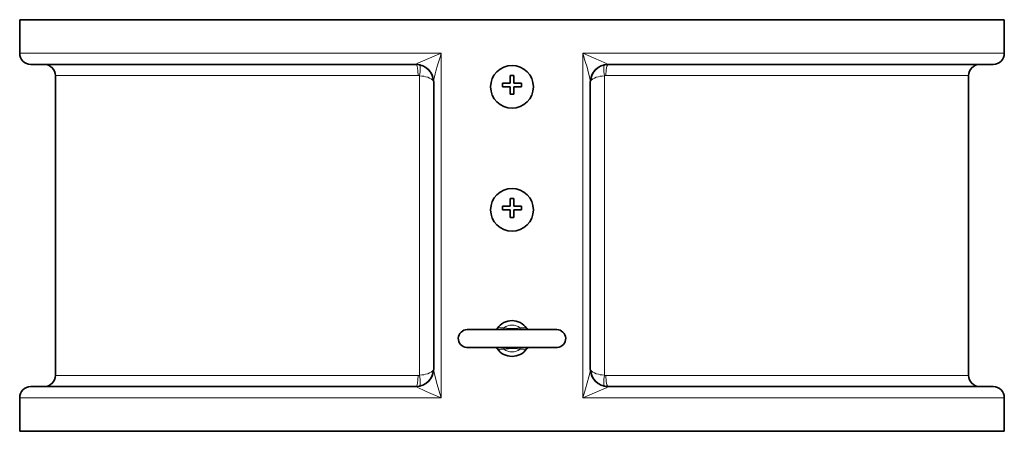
# Model space of a CAD drawing. Extents: x 283 to 1111, y 109 to 865.
# Tile 4 of 11: x 594 to 814, y 420 to 512. Entities that reach past the tile are written whole.
import ezdxf

# ---------------------------------------------------------------- set-up
doc = ezdxf.new("R2010")
doc.units = 0

msp = doc.modelspace()

# ---------------------------------------------------------------- linework, layer by layer
at = {"color": 7, "lineweight": 35}
for p, q in [((594.5, 512.5), (801.03, 512.5)), ((801.03, 512.5), (814.5, 512.5)), ((597, 502.5), (683, 502.5)), ((726, 502.5), (798.84, 502.5)), ((798.84, 502.5), (812, 502.5)), ((602.5, 500), (602.5, 433)), ((806.5, 500), (806.5, 433)), ((687, 434.32), (687, 498.68)), ((722, 498.68), (722, 434.32)), ((694.5, 443.23), (714.48, 443.23)), ((597, 430.5), (683, 430.5)), ((726, 430.5), (798.84, 430.5)), ((798.84, 430.5), (812, 430.5)), ((594.5, 420.5), (801.03, 420.5)), ((801.03, 420.5), (814.5, 420.5))]:
    msp.add_line(p, q, dxfattribs=at)
at = {"color": 7, "lineweight": 35, "ltscale": 0.375}
for p, q in [((594.5, 512.5), (594.5, 505)), ((814.5, 512.5), (814.5, 505)), ((594.5, 428), (594.5, 420.5)), ((814.5, 428), (814.5, 420.5))]:
    msp.add_line(p, q, dxfattribs=at)
at = {"color": 7, "lineweight": 13}
for p, q in [((594.5, 505), (688.71, 505)), ((688.71, 428), (688.71, 505)), ((720.29, 505), (801.03, 505)), ((720.29, 505), (720.29, 428)), ((801.03, 505), (814.5, 505)), ((602.5, 500), (683.51, 500)), ((683.81, 499.97), (683.81, 433.03)), ((725.19, 499.97), (725.19, 433.03)), ((725.49, 500), (794.01, 500)), ((794.01, 500), (806.5, 500)), ((602.5, 433), (683.51, 433)), ((725.49, 433), (794.01, 433)), ((794.01, 433), (806.5, 433)), ((594.5, 428), (688.71, 428)), ((720.29, 428), (801.03, 428)), ((801.03, 428), (814.5, 428))]:
    msp.add_line(p, q, dxfattribs=at)
at = {"color": 7, "lineweight": 35, "ltscale": 0.085}
for p, q in [((704.1, 500.02), (704.1, 498.32)), ((704.9, 500.02), (704.9, 498.32)), ((704.1, 497.52), (704.1, 495.82)), ((704.9, 497.52), (704.9, 495.82)), ((704.1, 472.52), (704.1, 470.82)), ((704.9, 472.52), (704.9, 470.82)), ((704.1, 470.02), (704.1, 468.32)), ((704.9, 470.02), (704.9, 468.32))]:
    msp.add_line(p, q, dxfattribs=at)
at = {"color": 7, "lineweight": 35, "ltscale": 0.039999}
for p, q in [((704.9, 500.02), (704.1, 500.02)), ((704.9, 495.82), (704.1, 495.82)), ((704.9, 472.52), (704.1, 472.52)), ((704.9, 468.32), (704.1, 468.32))]:
    msp.add_line(p, q, dxfattribs=at)
at = {"color": 7, "lineweight": 35, "ltscale": 0.085001}
for p, q in [((704.1, 498.32), (702.4, 498.32)), ((704.1, 497.52), (702.4, 497.52)), ((706.6, 498.32), (704.9, 498.32)), ((706.6, 497.52), (704.9, 497.52)), ((704.1, 470.82), (702.4, 470.82)), ((706.6, 470.82), (704.9, 470.82)), ((704.1, 470.02), (702.4, 470.02)), ((706.6, 470.02), (704.9, 470.02))]:
    msp.add_line(p, q, dxfattribs=at)
at = {"color": 7, "lineweight": 35, "ltscale": 0.04}
for p, q in [((702.4, 498.32), (702.4, 497.52)), ((706.6, 498.32), (706.6, 497.52)), ((702.4, 470.82), (702.4, 470.02)), ((706.6, 470.82), (706.6, 470.02))]:
    msp.add_line(p, q, dxfattribs=at)
at = {"color": 7, "lineweight": 35, "ltscale": 0.000699}
msp.add_line((694.52, 443.23), (694.5, 443.23), dxfattribs=at)
at = {"color": 7, "lineweight": 13, "ltscale": 0.020277}
for p, q in [((702.7, 443.63), (702.63, 443.23)), ((706.3, 443.63), (706.37, 443.23)), ((702.7, 438.83), (702.63, 439.23)), ((706.3, 438.83), (706.37, 439.23))]:
    msp.add_line(p, q, dxfattribs=at)
at = {"color": 7, "lineweight": 35, "ltscale": 0.001622}
msp.add_line((714.48, 443.23), (714.45, 443.23), dxfattribs=at)
at = {"color": 7, "lineweight": 35, "ltscale": 0.002408}
msp.add_line((714.5, 443.23), (714.45, 443.23), dxfattribs=at)
at = {"color": 7, "lineweight": 35, "ltscale": 0.310121}
msp.add_line((708.31, 439.23), (714.52, 439.23), dxfattribs=at)
at = {"color": 7, "lineweight": 13}
for points in [[(688.71, 505), (686.04, 503.89), (685.05, 503.46), (683.96, 502.98), (683.49, 502.75), (683.27, 502.62), (683.18, 502.57)], [(688.71, 505), (688.5, 504.33), (687.87, 502.32), (687.5, 501.01), (687.33, 500.37), (687.17, 499.74), (687.05, 499.15), (687.01, 498.82), (687, 498.68)], [(725.82, 502.57), (725.71, 502.64), (725.41, 502.8), (725.11, 502.94), (724.45, 503.24), (722.72, 503.99), (720.29, 505)], [(722, 498.68), (721.98, 498.96), (721.91, 499.35), (721.83, 499.75), (721.62, 500.57), (721.26, 501.86), (720.86, 503.19), (720.29, 505)], [(687, 498.5), (686.97, 498.68), (686.89, 498.86), (686.75, 499.02), (686.61, 499.15), (686.44, 499.26), (686.09, 499.45), (685.66, 499.62), (685.18, 499.76), (684.79, 499.84), (684.39, 499.91), (683.81, 499.97)], [(722, 498.5), (722.03, 498.68), (722.11, 498.86), (722.25, 499.02), (722.39, 499.15), (722.56, 499.26), (722.91, 499.45), (723.34, 499.62), (723.82, 499.76), (724.21, 499.84), (724.61, 499.91), (725.19, 499.97)], [(701.24, 443.54), (701.35, 443.64), (701.51, 443.67), (701.65, 443.67), (701.96, 443.62), (702.32, 443.6), (702.7, 443.63)], [(706.3, 443.63), (705.79, 443.56), (705.28, 443.5), (704.66, 443.47), (704.05, 443.48), (703.38, 443.54), (702.7, 443.63)], [(706.3, 443.63), (706.48, 443.61), (706.74, 443.6), (706.99, 443.62), (707.3, 443.66), (707.45, 443.67), (707.55, 443.67), (707.63, 443.64), (707.71, 443.6), (707.76, 443.54)], [(702.7, 438.83), (702.52, 438.86), (702.26, 438.87), (702.01, 438.85), (701.7, 438.8), (701.55, 438.79), (701.45, 438.8), (701.37, 438.82), (701.29, 438.86), (701.24, 438.92)], [(702.7, 438.83), (703.21, 438.91), (703.72, 438.96), (704.34, 438.99), (704.95, 438.98), (705.62, 438.93), (706.3, 438.83)], [(707.76, 438.92), (707.65, 438.83), (707.49, 438.79), (707.35, 438.8), (707.04, 438.84), (706.68, 438.87), (706.3, 438.83)], [(687, 434.5), (686.97, 434.32), (686.89, 434.14), (686.75, 433.98), (686.61, 433.85), (686.44, 433.74), (686.09, 433.55), (685.66, 433.38), (685.18, 433.24), (684.79, 433.16), (684.39, 433.09), (683.81, 433.03)], [(687, 434.32), (687.01, 434.12), (687.09, 433.64), (687.18, 433.25), (687.38, 432.43), (687.65, 431.45), (687.94, 430.47), (688.71, 428)], [(720.29, 428), (720.92, 430.01), (721.32, 431.34), (721.67, 432.64), (721.87, 433.46), (721.95, 433.85), (721.99, 434.18), (722, 434.32)], [(722, 434.5), (722.03, 434.32), (722.11, 434.14), (722.25, 433.98), (722.39, 433.85), (722.56, 433.74), (722.91, 433.55), (723.34, 433.38), (723.82, 433.24), (724.21, 433.16), (724.61, 433.09), (725.19, 433.03)], [(683.18, 430.43), (683.29, 430.36), (683.59, 430.2), (683.89, 430.06), (684.55, 429.76), (685.31, 429.42), (686.89, 428.75), (688.71, 428)], [(720.29, 428), (722.96, 429.11), (723.95, 429.54), (725.04, 430.03), (725.51, 430.25), (725.74, 430.38), (725.82, 430.43)]]:
    msp.add_lwpolyline(points, dxfattribs=at)
at = {"color": 7, "lineweight": 35}
for points in [[(700.69, 443.23), (700.83, 443.25), (701.03, 443.34), (701.2, 443.5), (701.24, 443.54)], [(707.76, 443.54), (707.92, 443.38), (708.13, 443.27), (708.3, 443.23), (708.31, 443.23)], [(694.34, 439.24), (694.72, 439.23), (700.69, 439.23)], [(714.66, 439.24), (712.84, 439.23), (694.5, 439.23)], [(701.24, 438.92), (701.08, 439.09), (700.87, 439.2), (700.7, 439.23), (700.69, 439.23)], [(708.31, 439.23), (708.17, 439.21), (707.97, 439.12), (707.8, 438.96), (707.76, 438.92)]]:
    msp.add_lwpolyline(points, dxfattribs=at)
for centre in [(704.5, 497.5), (704.5, 470)]:
    msp.add_circle(centre, 4.78, dxfattribs=at)
for centre, radius, start, end in [((597, 505), 2.5, 180, 270), ((812, 505), 2.5, 270, 0), ((600, 500), 2.5, 0, 90), ((683, 498.5), 4, 0, 90), ((726, 498.5), 4, 90, 180), ((809, 500), 2.5, 90, 180), ((704.5, 441.23), 4, 35.3295, 144.6705), ((694.5, 441.23), 2, 90, 265.4825), ((714.5, 441.23), 2, 274.5175, 90), ((704.5, 441.23), 4, 215.3295, 324.6705), ((683, 434.5), 4, 270, 0), ((726, 434.5), 4, 180, 270), ((600, 433), 2.5, 270, 0), ((809, 433), 2.5, 180, 270), ((597, 428), 2.5, 90, 180), ((812, 428), 2.5, 0, 90)]:
    msp.add_arc(centre, radius, start, end, dxfattribs=at)
at = {"color": 7, "lineweight": 13}
for centre, radius, start, end in [((682.99, 502.8), 0.301, 271.6698, 310.0278), ((726.01, 502.8), 0.301, 229.9722, 268.3302), ((683.51, 498.57), 1.43, 78.0147, 89.9973), ((725.49, 498.57), 1.43, 90.0027, 101.9854), ((704.5, 441.23), 3, 53.1294, 126.8703), ((704.5, 441.23), 3, 233.1294, 306.8703), ((683.51, 434.43), 1.43, 270.0027, 281.9854), ((725.49, 434.43), 1.43, 258.0146, 269.9973), ((682.99, 430.2), 0.301, 49.9722, 88.3302), ((726.01, 430.2), 0.301, 91.6698, 130.0278)]:
    msp.add_arc(centre, radius, start, end, dxfattribs=at)
for centre, major_axis, ratio, start_param, end_param in [((683, 500), (0, 2.5), 0.205742, 4.712389, 6.283185), ((683, 498.68), (4, 0), 0.973204, 0, 1.524575), ((683.3, 499.97), (-0.51, -2.45), 0.198782, 1.611948, 3.141593), ((726, 498.68), (4, 0), 0.973204, 1.617025, 3.141601), ((725.7, 499.97), (0.51, -2.45), 0.198782, 3.141592, 4.671237), ((726, 500), (0, 2.5), 0.205742, 6.283185, 7.853982), ((683, 434.32), (4, 0), 0.973204, 4.75861, 6.283185), ((726, 434.32), (4, 0), 0.973204, 3.141593, 4.666168), ((683, 433), (0, 2.5), 0.205742, 3.141593, 4.712389), ((683.3, 433.03), (0.51, -2.45), 0.198782, 6.283185, 7.81283), ((725.7, 433.03), (-0.51, -2.45), 0.198782, 4.753541, 6.283186), ((726, 433), (0, 2.5), 0.205742, 1.570796, 3.141593)]:
    msp.add_ellipse(centre, major_axis=major_axis, ratio=ratio, start_param=start_param, end_param=end_param, dxfattribs=at)

doc.saveas('drawing.dxf')
